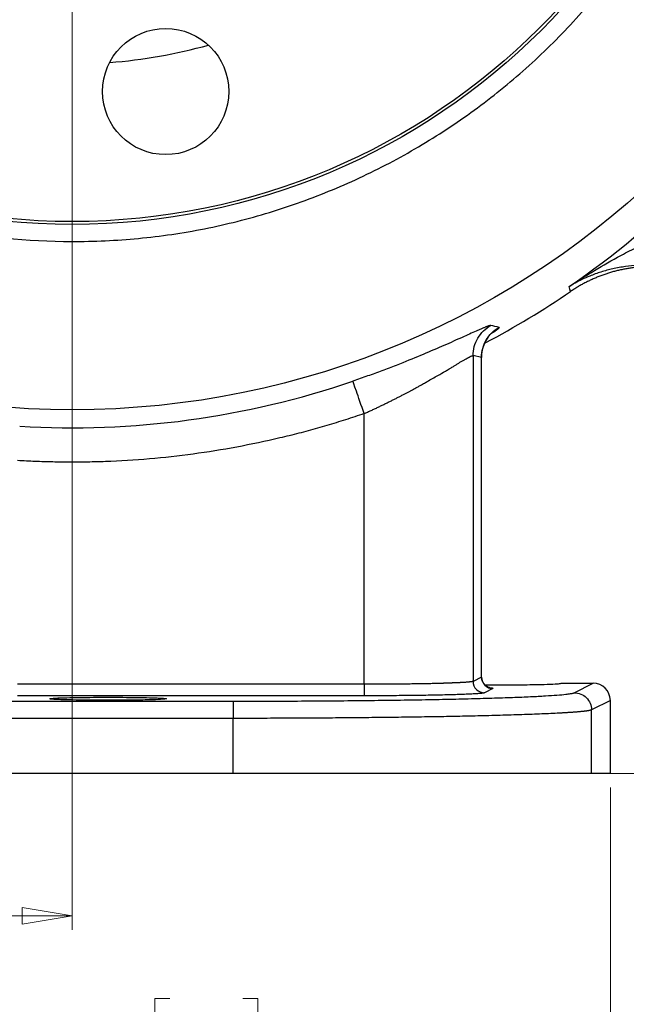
# Model space of a CAD drawing. Header units: inches. Extents: x 0.6 to 16.3, y 0.2 to 11.5.
# Tile 31 of 34: x 13.1 to 14.8, y 4 to 6.7. Entities that reach past the tile are written whole.
import ezdxf

# ---------------------------------------------------------------- set-up
doc = ezdxf.new("R2010")
doc.units = ezdxf.units.IN
doc.header["$MEASUREMENT"] = 0
doc.styles.add('SLDTEXTSTYLE0', font='TXT', dxfattribs={"width": 0.75})
doc.dimstyles.new('SLDDIMSTYLE1', dxfattribs={"dimtxt": 0.137795, "dimasz": 0.14, "dimexe": 0, "dimexo": 0.0625, "dimgap": 0.034449, "dimtad": 0, "dimtih": 1, "dimtoh": 1, "dimdec": 1, "dimlfac": 1.25, "dimrnd": 1e-09, "dimzin": 12, "dimdsep": 46, "dimtxsty": 'SLDTEXTSTYLE0', "dimblk1": 'CLOSED', "dimblk2": 'CLOSED', "dimsah": 1, "dimcen": 0.09, "dimadec": 0, "dimazin": 3, "dimtfac": 1, "dimtdec": 1, "dimtofl": 0, "dimtmove": 0, "dimatfit": 3, "dimldrblk": 'CLOSED', "dimfxl": 0, "dimfrac": 2, "dimtolj": 1, "dimtzin": 12, "dimarcsym": 0})
doc.dimstyles.new('SLDDIMSTYLE2', dxfattribs={"dimtxt": 0.137795, "dimasz": 0.14, "dimexe": 0, "dimexo": 0.0625, "dimgap": 0.034449, "dimtad": 0, "dimdec": 1, "dimlfac": 1.25, "dimrnd": 1e-09, "dimzin": 12, "dimdsep": 46, "dimtxsty": 'SLDTEXTSTYLE0', "dimblk1": 'CLOSED', "dimblk2": 'CLOSED', "dimsah": 1, "dimcen": 0.09, "dimadec": 0, "dimazin": 3, "dimtfac": 1, "dimtdec": 1, "dimtofl": 0, "dimtmove": 0, "dimatfit": 3, "dimldrblk": 'CLOSED', "dimfxl": 0, "dimfrac": 2, "dimtolj": 1, "dimtzin": 12, "dimarcsym": 0})
doc.dimstyles.new('SLDDIMSTYLE3', dxfattribs={"dimtxt": 0.137795, "dimasz": 0.14, "dimexe": 0, "dimexo": 0.0625, "dimgap": 0.034449, "dimtad": 0, "dimtih": 1, "dimtoh": 1, "dimdec": 1, "dimlfac": 1.25, "dimrnd": 1e-09, "dimzin": 12, "dimdsep": 46, "dimtxsty": 'SLDTEXTSTYLE0', "dimblk1": 'CLOSED', "dimblk2": 'CLOSED', "dimsah": 1, "dimcen": 0.09, "dimadec": 0, "dimazin": 3, "dimtfac": 1, "dimtofl": 0, "dimtmove": 0, "dimatfit": 3, "dimldrblk": 'CLOSED', "dimfxl": 0, "dimfrac": 2, "dimtolj": 1, "dimtzin": 12, "dimarcsym": 0})

# ---------------------------------------------------------------- blocks, each defined once
blk = doc.blocks.new('_Closed')
at = {"color": 0, "linetype": 'ByBlock', "lineweight": -2}
for p, q in [((-1, 0.166667), (0, 0)), ((-1, 0.166667), (-1, -0.166667)), ((0, 0), (-1, -0.166667)), ((0, 0), (-1, 0))]:
    blk.add_line(p, q, dxfattribs=at)
blk = doc.blocks.new('_D_5')
at = {"color": 7, "linetype": 'Continuous', "lineweight": 0}
for p, q in [((13.3041, 10.4684), (15.878, 10.4684)), ((15.8386, 10.4684), (15.8386, 9.9632)), ((15.6859, 9.9352), (15.6439, 9.9352)), ((15.6439, 9.9352), (15.6439, 9.7164)), ((15.9914, 9.9352), (16.0333, 9.9352)), ((16.0333, 9.9352), (16.0333, 9.7164)), ((15.6439, 9.7164), (15.6859, 9.7164)), ((16.0333, 9.7164), (15.9914, 9.7164)), ((15.8386, 4.6247), (15.8386, 9.5103)), ((13.7529, 4.6247), (15.878, 4.6247))]:
    blk.add_line(p, q, dxfattribs=at)
at = {"color": 7, "linetype": 'Continuous', "lineweight": 18, "xscale": 0.14, "yscale": 0.14}
for p, rotation in [((15.8386, 10.4684), 90.0000000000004), ((15.8386, 4.6247), 270.0000000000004)]:
    blk.add_blockref('_Closed', p, dxfattribs=dict(at, rotation=rotation))
at = {"color": 7, "linetype": 'Continuous', "lineweight": 18, "char_height": 0.1378, "attachment_point": 1, "style": 'SLDTEXTSTYLE0'}
for s, insert in [('186', (15.6859, 9.8941)), ('7.3', (15.7114, 9.6879))]:
    blk.add_mtext(s, dxfattribs=dict(at, insert=insert))
blk = doc.blocks.new('_D_6')
at = {"color": 7, "linetype": 'Continuous', "lineweight": 0}
for p, q in [((15.7288, 7.4892), (15.7288, 3.2435)), ((12.2648, 4.8724), (12.2648, 3.2435)), ((14.3538, 3.4813), (14.3118, 3.4813)), ((14.3118, 3.4813), (14.3118, 3.2626)), ((14.6593, 3.4813), (14.7012, 3.4813)), ((14.7012, 3.4813), (14.7012, 3.2626)), ((12.2648, 3.2829), (14.191, 3.2829)), ((15.7288, 3.2829), (14.8221, 3.2829)), ((14.3118, 3.2626), (14.3538, 3.2626)), ((14.7012, 3.2626), (14.6593, 3.2626))]:
    blk.add_line(p, q, dxfattribs=at)
at = {"color": 7, "linetype": 'Continuous', "lineweight": 18, "xscale": 0.14, "yscale": 0.14, "rotation": 180.0000000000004}
blk.add_blockref('_Closed', (12.2648, 3.2829), dxfattribs=at)
at = {"color": 7, "linetype": 'Continuous', "lineweight": 18, "xscale": 0.14, "yscale": 0.14}
blk.add_blockref('_Closed', (15.7288, 3.2829), dxfattribs=at)
at = {"color": 7, "linetype": 'Continuous', "lineweight": 18, "char_height": 0.1378, "attachment_point": 1, "style": 'SLDTEXTSTYLE0'}
for s, insert in [('110', (14.3538, 3.4402)), ('4.3', (14.3793, 3.2341))]:
    blk.add_mtext(s, dxfattribs=dict(at, insert=insert))
blk = doc.blocks.new('_D_7')
at = {"color": 7, "linetype": 'Continuous', "lineweight": 0}
for p, q in [((13.2648, 7.1863), (13.2648, 4.1884)), ((12.2648, 4.8724), (12.2648, 4.1884)), ((12.6812, 4.4262), (12.6392, 4.4262)), ((12.6392, 4.4262), (12.6392, 4.2075)), ((12.8848, 4.4262), (12.9268, 4.4262)), ((12.9268, 4.4262), (12.9268, 4.2075)), ((12.2648, 4.2278), (12.5183, 4.2278)), ((12.6392, 4.2075), (12.6812, 4.2075)), ((12.9268, 4.2075), (12.8848, 4.2075)), ((13.2648, 4.2278), (13.0477, 4.2278))]:
    blk.add_line(p, q, dxfattribs=at)
at = {"color": 7, "linetype": 'Continuous', "lineweight": 18, "xscale": 0.14, "yscale": 0.14, "rotation": 180.0000000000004}
blk.add_blockref('_Closed', (12.2648, 4.2278, -0.8779), dxfattribs=at)
at = {"color": 7, "linetype": 'Continuous', "lineweight": 18, "xscale": 0.14, "yscale": 0.14}
blk.add_blockref('_Closed', (13.2648, 4.2278, -0.8779), dxfattribs=at)
at = {"color": 7, "linetype": 'Continuous', "lineweight": 18, "char_height": 0.1378, "attachment_point": 1, "style": 'SLDTEXTSTYLE0'}
for s, insert in [('32', (12.6812, 4.3851)), ('1.3', (12.6557, 4.1789))]:
    blk.add_mtext(s, dxfattribs=dict(at, insert=insert))
blk = doc.blocks.new('_D_8')
at = {"color": 7, "linetype": 'Continuous', "lineweight": 0}
for p, q in [((12.2648, 4.8724), (12.2648, 3.7591)), ((14.7648, 4.5853), (14.7648, 3.7591)), ((13.5369, 3.9969), (13.4949, 3.9969)), ((13.4949, 3.9969), (13.4949, 3.7782)), ((13.7405, 3.9969), (13.7825, 3.9969)), ((13.7825, 3.9969), (13.7825, 3.7782)), ((12.2648, 3.7984), (13.3741, 3.7984)), ((14.7648, 3.7984), (13.9034, 3.7984)), ((13.4949, 3.7782), (13.5369, 3.7782)), ((13.7825, 3.7782), (13.7405, 3.7782))]:
    blk.add_line(p, q, dxfattribs=at)
at = {"color": 7, "linetype": 'Continuous', "lineweight": 18, "xscale": 0.14, "yscale": 0.14, "rotation": 180.0000000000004}
blk.add_blockref('_Closed', (12.2648, 3.7984, -0.8779), dxfattribs=at)
at = {"color": 7, "linetype": 'Continuous', "lineweight": 18, "xscale": 0.14, "yscale": 0.14}
blk.add_blockref('_Closed', (14.7648, 3.7984, -0.8779), dxfattribs=at)
at = {"color": 7, "linetype": 'Continuous', "lineweight": 18, "char_height": 0.1378, "attachment_point": 1, "style": 'SLDTEXTSTYLE0'}
for s, insert in [('79', (13.5369, 3.9558)), ('3.1', (13.5115, 3.7496))]:
    blk.add_mtext(s, dxfattribs=dict(at, insert=insert))
blk = doc.blocks.new('_D_9')
at = {"color": 7, "linetype": 'Continuous', "lineweight": 0}
for p, q in [((14.0829, 8.0044), (15.4222, 8.0044)), ((15.3828, 8.0044), (15.3828, 5.8278)), ((15.2301, 5.7998), (15.1881, 5.7998)), ((15.1881, 5.7998), (15.1881, 5.581)), ((15.5355, 5.7998), (15.5775, 5.7998)), ((15.5775, 5.7998), (15.5775, 5.581)), ((15.1881, 5.581), (15.2301, 5.581)), ((15.5775, 5.581), (15.5355, 5.581)), ((15.3828, 4.6247), (15.3828, 5.3749)), ((13.7529, 4.6247), (15.4222, 4.6247))]:
    blk.add_line(p, q, dxfattribs=at)
at = {"color": 7, "linetype": 'Continuous', "lineweight": 18, "xscale": 0.14, "yscale": 0.14}
for p, rotation in [((15.3828, 8.0044, -0.8779), 90.0000000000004), ((15.3828, 4.6247, -0.8779), 270.0000000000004)]:
    blk.add_blockref('_Closed', p, dxfattribs=dict(at, rotation=rotation))
at = {"color": 7, "linetype": 'Continuous', "lineweight": 18, "char_height": 0.1378, "attachment_point": 1, "style": 'SLDTEXTSTYLE0'}
for s, insert in [('107', (15.2301, 5.7587)), ('4.2', (15.2555, 5.5525))]:
    blk.add_mtext(s, dxfattribs=dict(at, insert=insert))

msp = doc.modelspace()

# ---------------------------------------------------------------- linework, layer by layer
at = {"color": 7, "linetype": 'Continuous', "lineweight": 25}
for p, q in [((14.6517, 5.9762), (14.6497, 5.983)), ((14.6539, 5.9692), (14.6517, 5.9762)), ((14.382, 5.7904), (14.382, 4.8817)), ((14.4056, 5.7855), (14.382, 5.7904)), ((14.4056, 4.8935), (14.4056, 5.7855)), ((14.406, 4.8904), (14.406, 5.7877)), ((14.0784, 4.8734), (14.0784, 5.6285)), ((14.4056, 4.8935), (14.382, 4.8817)), ((14.0784, 4.8734), (13.1125, 4.8734)), ((14.6276, 4.8763), (14.7168, 4.8763)), ((14.6642, 4.85), (14.7168, 4.8763)), ((14.0784, 4.8414), (13.1125, 4.8414)), ((14.4375, 4.8615), (14.414, 4.8498)), ((10.816, 4.8264), (13.7135, 4.8264)), ((14.7648, 4.8283), (14.7121, 4.802)), ((14.7648, 4.6247), (14.7648, 4.8283)), ((14.7121, 4.6247), (14.7121, 4.802)), ((13.7135, 4.7784), (10.816, 4.7784)), ((13.7135, 4.6247), (13.7135, 4.7784)), ((13.7135, 4.6247), (10.816, 4.6247)), ((14.7648, 4.6247), (14.7121, 4.6247))]:
    msp.add_line(p, q, dxfattribs=at)
for centre, radius in [((13.2648, 8.0044), 2.3651), ((13.2648, 8.0044), 1.848), ((13.2648, 8.0044), 1.84), ((13.5252, 6.5272), 0.176)]:
    msp.add_circle(centre, radius, dxfattribs=at)
for radius, start, end in [(1.4, 274.2713, 285.7287), (2.4503, 304.4163, 325.5837), (2.464, 297.901, 304.3161), (2.4154, 266.5235, 288.9049)]:
    msp.add_arc((13.2648, 8.0044), radius, start, end, dxfattribs=at)
msp.add_ellipse((14.7167, 4.8283), major_axis=(0.043, 0.0215), ratio=0.998288, start_param=5.820497, end_param=7.389923, dxfattribs=at)
for points, knots in [([(15.1608, 8.0044), (15.1608, 7.9998), (15.1608, 7.9833), (15.1602, 7.9477), (15.1578, 7.8904), (15.1518, 7.8139), (15.1409, 7.7259), (15.125, 7.634), (15.1046, 7.5431), (15.0715, 7.4233), (15.0161, 7.2692), (14.935, 7.1011), (14.838, 6.942), (14.7321, 6.799), (14.6074, 6.6612), (14.4696, 6.5366), (14.3201, 6.4262), (14.1602, 6.3304), (13.9916, 6.2505), (13.8157, 6.1871), (13.6345, 6.1415), (13.4498, 6.1145), (13.2018, 6.1031), (12.8918, 6.1342), (12.5801, 6.2282), (12.3564, 6.3366), (12.1975, 6.4342), (12.0593, 6.538), (11.9172, 6.6689), (11.7937, 6.8087), (11.6851, 6.9584), (11.5928, 7.1126), (11.5127, 7.2807), (11.4487, 7.4569), (11.4025, 7.6366), (11.3746, 7.8197), (11.3686, 7.9434), (11.3692, 8.0672), (11.3763, 8.1913), (11.4065, 8.3812), (11.4542, 8.5609), (11.5186, 8.7348), (11.5956, 8.8971), (11.6908, 9.0573), (11.8012, 9.2082), (11.9252, 9.3472), (12.0623, 9.4734), (12.2117, 9.5851), (12.372, 9.6803), (12.5411, 9.7584), (12.7169, 9.8193), (12.899, 9.8632), (13.0831, 9.8893), (13.2642, 9.8977), (13.4486, 9.8898), (13.6328, 9.8642), (13.8181, 9.8192), (13.9938, 9.7576), (14.1625, 9.6782), (14.3218, 9.5814), (14.4702, 9.4689), (14.6518, 9.3003), (14.8075, 9.1071), (14.9347, 8.8946), (15.0006, 8.7565), (15.0464, 8.6404), (15.0763, 8.5526), (15.1023, 8.4617), (15.121, 8.3817), (15.1343, 8.312), (15.1434, 8.2541), (15.1504, 8.1988), (15.1554, 8.1462), (15.1586, 8.0964), (15.1605, 8.0494), (15.1607, 8.0191), (15.1608, 8.0044)], [0, 0, 0, 0, 0.001163, 0.004154, 0.008972, 0.015617, 0.023523, 0.031307, 0.039151, 0.046995, 0.062652, 0.080375, 0.09397, 0.109598, 0.125182, 0.140759, 0.156375, 0.171978, 0.187691, 0.203373, 0.219064, 0.234738, 0.250379, 0.281589, 0.312803, 0.331949, 0.344135, 0.3598, 0.375451, 0.392777, 0.406754, 0.422041, 0.438037, 0.453653, 0.469249, 0.484764, 0.500281, 0.500418, 0.515992, 0.531575, 0.548826, 0.562804, 0.578274, 0.594087, 0.609726, 0.625359, 0.640994, 0.656651, 0.672315, 0.687937, 0.703546, 0.719154, 0.735117, 0.750382, 0.764804, 0.781602, 0.797208, 0.812826, 0.828482, 0.844134, 0.859753, 0.875365, 0.906565, 0.921879, 0.93778, 0.945083, 0.953362, 0.961138, 0.968918, 0.974091, 0.979021, 0.983706, 0.988147, 0.992343, 0.996294, 1, 1, 1, 1]), ([(14.6497, 5.983), (14.6701, 5.9965), (14.6908, 6.0098), (14.7358, 6.0372), (14.76, 6.0513), (14.7995, 6.073), (14.8148, 6.081), (14.8376, 6.0925), (14.8452, 6.0962), (14.865, 6.1057), (14.8771, 6.1112), (14.9087, 6.125), (14.9282, 6.1328), (14.969, 6.1474), (14.9903, 6.1539), (15.0112, 6.1591)], [-0.001686, -0.001686, -0.001686, -0.001686, 0.290547, 0.290547, 0.624527, 0.624527, 0.833265, 0.833265, 0.937634, 0.937634, 1.104625, 1.104625, 1.371809, 1.371809, 1.668217, 1.668217, 1.668217, 1.668217]), ([(14.9168, 6.0396), (14.9138, 6.0399), (14.9077, 6.0407), (14.8986, 6.0415), (14.8893, 6.0421), (14.8799, 6.0425), (14.8704, 6.0428), (14.8607, 6.0428), (14.8509, 6.0426), (14.8328, 6.0418), (14.8056, 6.0392), (14.7775, 6.0341), (14.7549, 6.0285), (14.7388, 6.0237), (14.7228, 6.0183), (14.705, 6.0115), (14.6861, 6.0031), (14.6669, 5.9933), (14.6552, 5.9863), (14.6497, 5.983)], [0, 0, 0, 0, 0.0267939, 0.0544142, 0.0828779, 0.1122015, 0.1424013, 0.1734935, 0.2054942, 0.2384195, 0.3545022, 0.4866567, 0.547538, 0.6137524, 0.6778285, 0.7421465, 0.8362973, 0.9224221, 1, 1, 1, 1]), ([(14.917, 6.037), (14.9131, 6.0374), (14.9055, 6.038), (14.8939, 6.0386), (14.8824, 6.0389), (14.8708, 6.0388), (14.8593, 6.0384), (14.8478, 6.0376), (14.8362, 6.0366), (14.8248, 6.0352), (14.8134, 6.0334), (14.802, 6.0314), (14.7907, 6.029), (14.7795, 6.0262), (14.7683, 6.0232), (14.7573, 6.0198), (14.7463, 6.0161), (14.7355, 6.0121), (14.7248, 6.0078), (14.7142, 6.0032), (14.7037, 5.9983), (14.6934, 5.9931), (14.6833, 5.9876), (14.6733, 5.9818), (14.6635, 5.9757), (14.6571, 5.9714), (14.6539, 5.9692)], [0, 0, 0, 0, 0.041666, 0.083331, 0.124998, 0.166665, 0.208333, 0.25, 0.291668, 0.333335, 0.375001, 0.416665, 0.458329, 0.499991, 0.541654, 0.583318, 0.624983, 0.66665, 0.708318, 0.749986, 0.791656, 0.833325, 0.874994, 0.916663, 0.958332, 1, 1, 1, 1]), ([(14.4318, 5.8745), (14.4315, 5.8746), (14.4311, 5.8746), (14.4301, 5.8745), (14.4287, 5.8742), (14.4271, 5.8738), (14.4252, 5.8732), (14.423, 5.8724), (14.4205, 5.8715), (14.4177, 5.8704), (14.4146, 5.8691), (14.4112, 5.8677), (14.4075, 5.8662), (14.4035, 5.8645), (14.3992, 5.8626), (14.3859, 5.8567), (14.3586, 5.8444), (14.3095, 5.8223), (14.2519, 5.7973), (14.2028, 5.7771), (14.1674, 5.7632), (14.1479, 5.7557), (14.1282, 5.7482), (14.1082, 5.7408), (14.0881, 5.7336), (14.0678, 5.7263), (14.0542, 5.7216), (14.0473, 5.7193)], [0, 0, 0, 0, 0.0183039, 0.0365261, 0.0546836, 0.0727934, 0.0908725, 0.1089381, 0.1270076, 0.1450981, 0.1632266, 0.1814103, 0.1996659, 0.2180101, 0.2364592, 0.2550293, 0.379855, 0.5066797, 0.630466, 0.7546665, 0.7901844, 0.8253912, 0.8603783, 0.8952385, 0.9300661, 0.9649553, 1, 1, 1, 1]), ([(14.4059, 5.7841), (14.4064, 5.7912), (14.4073, 5.8054), (14.4123, 5.8211), (14.4162, 5.8274), (14.4169, 5.8286)], [0, 0, 0, 0, 0.44627, 0.898359, 1, 1, 1, 1]), ([(14.406, 5.784), (14.4061, 5.7883), (14.4063, 5.7971), (14.4087, 5.8083), (14.4114, 5.8169), (14.414, 5.8234), (14.4171, 5.8297), (14.4217, 5.8376), (14.424, 5.8406), (14.4255, 5.8427)], [0, 0, 0, 0, 0.151572, 0.304049, 0.385888, 0.477349, 0.584298, 0.712016, 1, 1, 1, 1]), ([(14.0784, 5.6285), (14.0817, 5.63), (14.0882, 5.633), (14.098, 5.6375), (14.1077, 5.642), (14.1173, 5.6465), (14.1268, 5.6511), (14.1361, 5.6556), (14.1453, 5.6601), (14.1543, 5.6646), (14.1631, 5.669), (14.1716, 5.6733), (14.1799, 5.6776), (14.1879, 5.6817), (14.1955, 5.6857), (14.2028, 5.6896), (14.2098, 5.6933), (14.2164, 5.6969), (14.2233, 5.7007), (14.2307, 5.7049), (14.2379, 5.7089), (14.2458, 5.7134), (14.2613, 5.7221), (14.282, 5.7339), (14.3022, 5.7453), (14.3149, 5.7527), (14.3223, 5.7572), (14.3272, 5.7603), (14.3323, 5.7636), (14.341, 5.7691), (14.3507, 5.7748), (14.3597, 5.7798), (14.365, 5.7826), (14.3686, 5.7846), (14.371, 5.7859), (14.373, 5.7871), (14.375, 5.7881), (14.3773, 5.7892), (14.3794, 5.79), (14.3811, 5.7905), (14.3817, 5.7904), (14.382, 5.7904)], [0, 0, 0, 0, 0.021814, 0.04361, 0.065347, 0.086979, 0.108462, 0.12975, 0.150795, 0.171548, 0.191962, 0.211987, 0.231574, 0.250676, 0.269243, 0.28723, 0.304589, 0.321279, 0.337351, 0.358715, 0.379548, 0.394821, 0.421703, 0.505776, 0.568661, 0.603888, 0.631471, 0.647095, 0.662659, 0.693742, 0.755477, 0.790558, 0.825577, 0.84422, 0.86059, 0.879504, 0.895582, 0.915932, 0.947932, 0.973054, 1, 1, 1, 1]), ([(14.0784, 5.6285), (14.0698, 5.6256), (14.0527, 5.6198), (14.0268, 5.6114), (14.0008, 5.6033), (13.9748, 5.5955), (13.9487, 5.5879), (13.9225, 5.5807), (13.8963, 5.5737), (13.8699, 5.567), (13.8125, 5.5531), (13.7234, 5.5343), (13.602, 5.5148), (13.4798, 5.5013), (13.3817, 5.4953), (13.3081, 5.4933), (13.2592, 5.4929), (13.2103, 5.4935), (13.1613, 5.495), (13.1288, 5.4968), (13.1125, 5.4977)], [0, 0, 0, 0, 0.0277296, 0.0554475, 0.0831568, 0.1108608, 0.1385627, 0.1662659, 0.1939735, 0.2216888, 0.249415, 0.3746995, 0.5000014, 0.6252858, 0.7505877, 0.8004807, 0.8503496, 0.9002131, 0.9500902, 1, 1, 1, 1]), ([(14.4056, 4.8935), (14.4056, 4.8852), (14.409, 4.8768), (14.4208, 4.865), (14.4292, 4.8615), (14.4375, 4.8615)], [0, 0, 0, 0, 0.5, 0.5, 1, 1, 1, 1]), ([(14.4284, 4.8639), (14.4284, 4.8639), (14.4286, 4.8638), (14.4265, 4.8643), (14.4233, 4.8657), (14.4194, 4.8679), (14.4155, 4.871), (14.4112, 4.876), (14.407, 4.8837), (14.4063, 4.8906), (14.4059, 4.8939)], [0, 0, 0, 0, 0.127932, 0.288287, 0.415205, 0.521347, 0.6149, 0.700492, 0.855264, 1, 1, 1, 1]), ([(14.382, 4.8817), (14.3818, 4.8817), (14.3814, 4.8815), (14.3805, 4.8812), (14.3792, 4.8809), (14.3778, 4.8806), (14.3761, 4.8804), (14.3743, 4.8801), (14.3722, 4.8799), (14.3701, 4.8796), (14.3677, 4.8794), (14.3653, 4.8792), (14.3628, 4.879), (14.3602, 4.8788), (14.3575, 4.8787), (14.3548, 4.8785), (14.352, 4.8783), (14.3492, 4.8782), (14.3465, 4.8781), (14.3437, 4.8779), (14.3411, 4.8778), (14.3385, 4.8777), (14.3359, 4.8776), (14.3334, 4.8775), (14.331, 4.8774), (14.3286, 4.8773), (14.3263, 4.8772), (14.324, 4.8771), (14.3218, 4.877), (14.3197, 4.8769), (14.3177, 4.8768), (14.3157, 4.8767), (14.3137, 4.8767), (14.3119, 4.8766), (14.3101, 4.8765), (14.3083, 4.8765), (14.3067, 4.8764), (14.3051, 4.8764), (14.3035, 4.8763), (14.3021, 4.8763), (14.3007, 4.8762), (14.2993, 4.8762), (14.2981, 4.8761), (14.2969, 4.8761), (14.2958, 4.8761), (14.2947, 4.876), (14.2937, 4.876), (14.2928, 4.876), (14.2919, 4.8759), (14.2911, 4.8759), (14.2904, 4.8759), (14.2897, 4.8759), (14.2891, 4.8759), (14.2886, 4.8758), (14.2845, 4.8757), (14.2768, 4.8755), (14.265, 4.8752), (14.2527, 4.875), (14.2393, 4.8747), (14.2243, 4.8745), (14.2067, 4.8742), (14.193, 4.8741), (14.1838, 4.874), (14.1793, 4.8739), (14.1728, 4.8738), (14.1646, 4.8738), (14.1549, 4.8737), (14.1441, 4.8736), (14.1323, 4.8736), (14.1199, 4.8735), (14.1067, 4.8734), (14.0928, 4.8734), (14.0833, 4.8734), (14.0784, 4.8734)], [0, 0, 0, 0, 0.022121, 0.043706, 0.064723, 0.085144, 0.104945, 0.124102, 0.142599, 0.160419, 0.177552, 0.193989, 0.209726, 0.224761, 0.239096, 0.252737, 0.265691, 0.277995, 0.289835, 0.30126, 0.312278, 0.322898, 0.33313, 0.342982, 0.352463, 0.361581, 0.370346, 0.378764, 0.386845, 0.394596, 0.402024, 0.409138, 0.415944, 0.42245, 0.428663, 0.434588, 0.440233, 0.445605, 0.450709, 0.455551, 0.460136, 0.464472, 0.468561, 0.472411, 0.476024, 0.479407, 0.482563, 0.485496, 0.488211, 0.49071, 0.492998, 0.495076, 0.496949, 0.498618, 0.500086, 0.534128, 0.567965, 0.600462, 0.631388, 0.667982, 0.711778, 0.759545, 0.765261, 0.775989, 0.791189, 0.810142, 0.832047, 0.856162, 0.882151, 0.909622, 0.938302, 0.968252, 1, 1, 1, 1]), ([(14.0784, 4.8734), (14.0784, 4.8652), (14.0784, 4.857), (14.0784, 4.8452), (14.0784, 4.8416), (14.0784, 4.8414)], [0, 0, 0, 0, 0.5, 0.5, 1, 1, 1, 1]), ([(14.382, 4.8817), (14.382, 4.8734), (14.389, 4.8567), (14.4056, 4.8498), (14.414, 4.8498)], [-0.9995711, -0.9995711, -0.9995711, -0.9995711, -0.4995711, 0, 0, 0, 0]), ([(14.4148, 4.8723), (14.4313, 4.8722), (14.468, 4.8719), (14.5172, 4.8722), (14.5549, 4.8727), (14.586, 4.8734), (14.6097, 4.8743), (14.6249, 4.8753), (14.6266, 4.8759), (14.6276, 4.8763)], [0, 0, 0, 0, 0.166436, 0.368563, 0.474371, 0.583036, 0.757984, 0.870696, 1, 1, 1, 1]), ([(13.3648, 4.8373), (13.3511, 4.8373), (13.3232, 4.8372), (13.2833, 4.8368), (13.2457, 4.8361), (13.2119, 4.8348), (13.198, 4.8333), (13.207, 4.8318), (13.2256, 4.8308), (13.251, 4.83), (13.2833, 4.8293), (13.3232, 4.8289), (13.3717, 4.8287), (13.4281, 4.829), (13.4797, 4.8299), (13.5176, 4.8313), (13.5315, 4.8329), (13.5225, 4.8343), (13.5039, 4.8353), (13.4785, 4.8362), (13.4462, 4.8368), (13.4063, 4.8372), (13.3784, 4.8373), (13.3648, 4.8373)], [0, 0, 0, 0, 0.040208, 0.081933, 0.125177, 0.177693, 0.249874, 0.300428, 0.342163, 0.375047, 0.41829, 0.460016, 0.500224, 0.560899, 0.624953, 0.677469, 0.74965, 0.800204, 0.841939, 0.874823, 0.918067, 0.959792, 1, 1, 1, 1]), ([(13.7135, 4.8264), (13.7191, 4.8264), (13.7304, 4.8264), (13.7474, 4.8264), (13.7643, 4.8264), (13.7811, 4.8265), (13.798, 4.8265), (13.8148, 4.8265), (13.8316, 4.8266), (13.8484, 4.8266), (13.8651, 4.8267), (13.9056, 4.8269), (13.9693, 4.8273), (14.0553, 4.828), (14.1393, 4.829), (14.2208, 4.8302), (14.298, 4.8316), (14.3699, 4.8332), (14.4353, 4.835), (14.4932, 4.8369), (14.5432, 4.839), (14.5845, 4.8412), (14.6173, 4.8434), (14.6367, 4.8452), (14.6477, 4.8465), (14.6537, 4.8474), (14.6584, 4.8482), (14.6621, 4.8491), (14.6635, 4.8497), (14.6642, 4.85)], [0, 0, 0, 0, 0.01173, 0.023445, 0.035149, 0.046845, 0.058537, 0.070228, 0.081924, 0.093626, 0.10534, 0.117068, 0.178853, 0.240651, 0.304833, 0.369028, 0.434482, 0.499949, 0.565407, 0.630878, 0.695072, 0.75928, 0.821083, 0.882898, 0.906343, 0.929745, 0.953136, 0.976544, 1, 1, 1, 1]), ([(14.414, 4.8498), (14.4138, 4.8497), (14.4133, 4.8495), (14.4124, 4.8492), (14.4111, 4.849), (14.4096, 4.8487), (14.4077, 4.8485), (14.4041, 4.848), (14.3974, 4.8474), (14.3858, 4.8466), (14.3713, 4.8459), (14.3477, 4.8449), (14.3112, 4.8438), (14.2672, 4.8429), (14.2287, 4.8423), (14.1991, 4.842), (14.1687, 4.8417), (14.1417, 4.8416), (14.1182, 4.8415), (14.0983, 4.8414), (14.0851, 4.8414), (14.0784, 4.8414)], [0, 0, 0, 0, 0.019557, 0.039078, 0.05858, 0.07808, 0.097596, 0.117143, 0.178958, 0.240804, 0.305011, 0.369249, 0.50006, 0.630862, 0.695057, 0.759283, 0.82108, 0.882908, 0.921941, 0.960926, 1, 1, 1, 1]), ([(14.6642, 4.85), (14.6767, 4.85), (14.7017, 4.8396), (14.7121, 4.8146), (14.7121, 4.802)], [-0.9996985, -0.9996985, -0.9996985, -0.9996985, -0.5, 0, 0, 0, 0]), ([(13.7135, 4.8264), (13.7135, 4.8262), (13.7135, 4.8249), (13.7135, 4.8199), (13.7135, 4.8163), (13.7135, 4.8075), (13.7135, 4.8022), (13.7135, 4.7908), (13.7135, 4.7846), (13.7135, 4.7784)], [0, 0, 0, 0, 0.25, 0.25, 0.5, 0.5, 0.75, 0.75, 1, 1, 1, 1]), ([(14.7121, 4.802), (14.7118, 4.8019), (14.7111, 4.8016), (14.7098, 4.8012), (14.7081, 4.8007), (14.7063, 4.8003), (14.7042, 4.7999), (14.7018, 4.7995), (14.6993, 4.7991), (14.6966, 4.7988), (14.6936, 4.7984), (14.6905, 4.798), (14.6873, 4.7977), (14.6839, 4.7973), (14.6804, 4.797), (14.6767, 4.7966), (14.673, 4.7963), (14.6691, 4.796), (14.6652, 4.7957), (14.6611, 4.7954), (14.6571, 4.7951), (14.6529, 4.7948), (14.6487, 4.7945), (14.6445, 4.7942), (14.6403, 4.794), (14.636, 4.7937), (14.6318, 4.7935), (14.6148, 4.7925), (14.5821, 4.7909), (14.5273, 4.7888), (14.4674, 4.7869), (14.4152, 4.7855), (14.3741, 4.7846), (14.3453, 4.784), (14.3157, 4.7834), (14.2854, 4.7829), (14.2545, 4.7824), (14.223, 4.7819), (14.1909, 4.7814), (14.1584, 4.781), (14.1254, 4.7806), (14.092, 4.7803), (14.0583, 4.78), (14.0243, 4.7797), (13.9901, 4.7794), (13.9556, 4.7792), (13.9211, 4.779), (13.8865, 4.7788), (13.8518, 4.7786), (13.8171, 4.7785), (13.7825, 4.7785), (13.7479, 4.7784), (13.725, 4.7784), (13.7135, 4.7784)], [0, 0, 0, 0, 0.011528, 0.022874, 0.034039, 0.045022, 0.055823, 0.066443, 0.076882, 0.087139, 0.097215, 0.107109, 0.116821, 0.126352, 0.135701, 0.144869, 0.153856, 0.16266, 0.171284, 0.179726, 0.187986, 0.196065, 0.203962, 0.211677, 0.219212, 0.226564, 0.233735, 0.240725, 0.310076, 0.376407, 0.439718, 0.500008, 0.524975, 0.549826, 0.574562, 0.599181, 0.623685, 0.648072, 0.672344, 0.6965, 0.720541, 0.744465, 0.768274, 0.791967, 0.815545, 0.839006, 0.862352, 0.885583, 0.908697, 0.931696, 0.95458, 0.977348, 1, 1, 1, 1]), ([(14.7121, 4.6247), (14.7118, 4.6247), (14.7111, 4.6247), (14.7097, 4.6247), (14.708, 4.6247), (14.7059, 4.6247), (14.7036, 4.6247), (14.7009, 4.6247), (14.698, 4.6247), (14.6947, 4.6247), (14.6911, 4.6247), (14.6816, 4.6247), (14.6629, 4.6247), (14.6284, 4.6247), (14.5851, 4.6247), (14.5325, 4.6247), (14.4717, 4.6247), (14.403, 4.6247), (14.3275, 4.6247), (14.2464, 4.6247), (14.1608, 4.6247), (14.0725, 4.6247), (13.9822, 4.6247), (13.9095, 4.6247), (13.8552, 4.6247), (13.8199, 4.6247), (13.7846, 4.6247), (13.7491, 4.6247), (13.7254, 4.6247), (13.7135, 4.6247)], [0, 0, 0, 0, 0.0117319, 0.0234487, 0.0351542, 0.0468521, 0.0585461, 0.0702398, 0.0819371, 0.0936415, 0.1053569, 0.1170868, 0.1788818, 0.2406875, 0.3048767, 0.369077, 0.4345342, 0.5000023, 0.5654595, 0.6309276, 0.6951168, 0.7593171, 0.8211121, 0.8829178, 0.9063588, 0.9297579, 0.9531447, 0.9765488, 1, 1, 1, 1])]:
    msp.add_open_spline(points, degree=3, knots=knots, dxfattribs=at)
for points in [[(14.382, 5.7904), (14.382, 5.8075), (14.3914, 5.8416), (14.4168, 5.8663), (14.4318, 5.8745)], [(14.4056, 5.7855), (14.4056, 5.8025), (14.4148, 5.8364), (14.4399, 5.861), (14.4547, 5.8693)], [(14.4547, 5.8693), (14.447, 5.871), (14.4394, 5.8727), (14.4318, 5.8745)], [(14.0784, 5.6285), (14.0705, 5.6518), (14.0546, 5.6981), (14.0476, 5.7185), (14.0473, 5.7193)]]:
    msp.add_open_spline(points, degree=3, dxfattribs=at)
at = {"color": 8, "linetype": 'Continuous', "lineweight": 25}
for points, knots in [([(14.4547, 5.8693), (14.455, 5.8679), (14.4554, 5.866), (14.4374, 5.8544), (14.432, 5.851)], [0, 0, 0, 0, 0.703208, 1, 1, 1, 1]), ([(14.4249, 4.8642), (14.4271, 4.8641), (14.4393, 4.8632), (14.4383, 4.8623), (14.4375, 4.8615)], [0, 0, 0, 0, 0.180797, 1, 1, 1, 1])]:
    msp.add_open_spline(points, degree=3, knots=knots, dxfattribs=at)

# ---------------------------------------------------------------- dimensions: what is measured, and where the dimension line sits
at = {"color": 7, "linetype": 'Continuous', "lineweight": 18}
for base, p1, dimstyle, picture, middle in [((15.8386, 4.6247), (13.2648, 10.4684), 'SLDDIMSTYLE1', '_D_5', (15.8386, 9.7367)), ((15.3828, 4.6247), (14.0435, 8.0044), 'SLDDIMSTYLE3', '_D_9', (15.3828, 5.6013))]:
    dim = msp.add_linear_dim(base=base, p1=p1, p2=(13.7135, 4.6247), angle=90, dimstyle=dimstyle, dxfattribs=at)
    dim.commit()
    dim.dimension.update_dxf_attribs({"geometry": picture, "text_midpoint": middle, "dimtype": 160})
for base, p1, p2, picture, middle in [((12.2648, 3.2829), (15.7288, 7.5286), (12.2648, 4.9118), '_D_6', (14.5065, 3.2829)), ((12.2647560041, 4.2277653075), (13.2647560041, 7.2256251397), (12.2647560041, 4.9117851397), '_D_7', (12.7830056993, 4.2277653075)), ((12.2648, 3.7984), (14.7648, 4.6247), (12.2648, 4.9118), '_D_8', (13.6387, 3.7984))]:
    dim = msp.add_linear_dim(base=base, p1=p1, p2=p2, dimstyle='SLDDIMSTYLE2', dxfattribs=at)
    dim.commit()
    dim.dimension.update_dxf_attribs({"geometry": picture, "text_midpoint": middle, "dimtype": 160})

doc.saveas('drawing.dxf')
